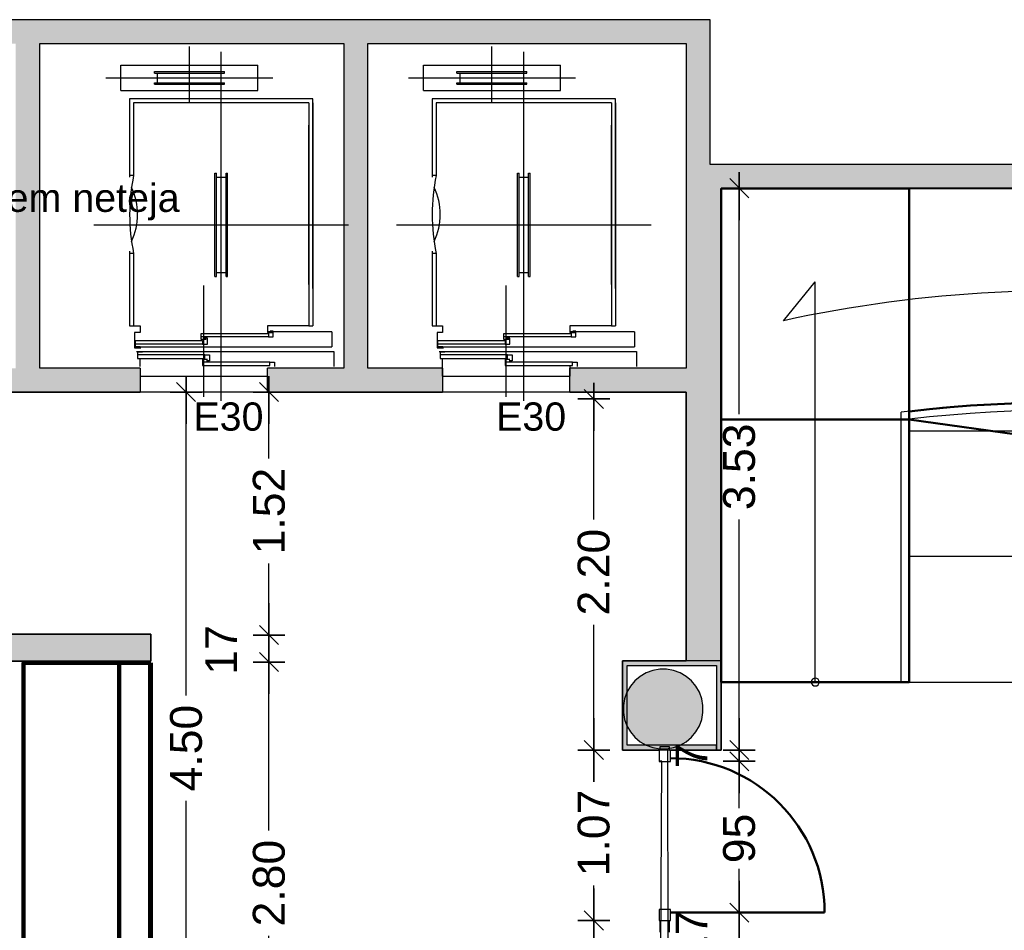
# Model space of a CAD drawing. Header units: metres. Extents: x -1 to 439, y -6 to 32.
# Tile 26 of 27: x 416.95 to 423.13, y 22.51 to 28.23. Entities that reach past the tile are written whole.
import ezdxf

# ---------------------------------------------------------------- set-up
doc = ezdxf.new("R2010")
doc.units = ezdxf.units.M
doc.header["$PDMODE"] = 65
doc.linetypes.add('CONTINUA', pattern=[0])
doc.linetypes.add('VERDECKT', pattern=[9.525, 6.35, -3.175])
for name, color, linetype, lineweight in [('3D PB MURS', 7, 'CONTINUA', 25), ('3D PB MURS NOUS', 7, 'CONTINUA', 25), ('3D PB PILAR', 7, 'CONTINUA', 25), ('PB COTES', 7, 'CONTINUA', 25), ('PB ESCALES 2D', 7, 'CONTINUA', 25), ('PB LOCALS', 7, 'CONTINUA', 25), ('PB TEXT', 7, 'CONTINUA', 25)]:
    doc.layers.add(name, color=color, linetype=linetype, lineweight=lineweight)
doc.styles.add('ARIAL', font='arial.ttf')
doc.dimstyles.new('DIMSTYLE_4', dxfattribs={"dimtxt": 0.2, "dimasz": 0.2, "dimexe": 0, "dimexo": 1e-06, "dimgap": 0.1, "dimtad": 0, "dimdec": 0, "dimlfac": 100, "dimrnd": 1, "dimzin": 4, "dimdsep": 46, "dimtxsty": 'ARIAL', "dimblk1": 'ALL_ML_STRICH', "dimblk2": 'ALL_ML_STRICH', "dimsah": 1, "dimcen": 0, "dimse1": 1, "dimse2": 1, "dimclrd": 2, "dimclre": 2, "dimclrt": 2, "dimadec": 0, "dimazin": 0, "dimtfac": 1, "dimtdec": 0, "dimtix": 1, "dimtmove": 2, "dimatfit": 3, "dimfxl": 0, "dimtzin": 0, "dimlwd": 0, "dimlwe": 35, "dimarcsym": 0})
doc.dimstyles.new('DIMSTYLE_5', dxfattribs={"dimtxt": 0.2, "dimasz": 0.2, "dimexe": 0, "dimexo": 1e-06, "dimgap": 0.1, "dimtad": 0, "dimrnd": 0.01, "dimzin": 4, "dimdsep": 46, "dimtxsty": 'ARIAL', "dimblk1": 'ALL_ML_STRICH', "dimblk2": 'ALL_ML_STRICH', "dimsah": 1, "dimcen": 0, "dimse1": 1, "dimse2": 1, "dimclrd": 2, "dimclre": 2, "dimclrt": 2, "dimadec": 0, "dimazin": 0, "dimtfac": 1, "dimtdec": 0, "dimtix": 1, "dimtmove": 2, "dimatfit": 3, "dimfxl": 0, "dimtzin": 0, "dimlwd": 0, "dimlwe": 35, "dimarcsym": 0})
doc.dimstyles.new('DIMSTYLE_6', dxfattribs={"dimtxt": 0.2, "dimasz": 0.2, "dimexe": 0, "dimexo": 1e-06, "dimgap": 0.1, "dimtad": 2, "dimdec": 0, "dimlfac": 100, "dimrnd": 1, "dimzin": 4, "dimdsep": 46, "dimtxsty": 'ARIAL', "dimblk1": 'ALL_ML_STRICH', "dimblk2": 'ALL_ML_STRICH', "dimsah": 1, "dimcen": 0, "dimse1": 1, "dimse2": 1, "dimclrd": 2, "dimclre": 2, "dimclrt": 2, "dimadec": 0, "dimazin": 0, "dimtfac": 1, "dimtdec": 0, "dimtix": 1, "dimtmove": 2, "dimatfit": 3, "dimfxl": 0, "dimtvp": 1.2, "dimtzin": 0, "dimlwd": 0, "dimlwe": 35, "dimarcsym": 0})
doc.dimstyles.new('DIMSTYLE_7', dxfattribs={"dimtxt": 0.2, "dimasz": 0.2, "dimexe": 0, "dimexo": 1e-06, "dimgap": 0.1, "dimtad": 2, "dimdec": 0, "dimlfac": 100, "dimrnd": 1, "dimzin": 4, "dimdsep": 46, "dimtxsty": 'ARIAL', "dimblk1": 'ALL_ML_STRICH', "dimblk2": 'ALL_ML_STRICH', "dimsah": 1, "dimcen": 0, "dimse1": 1, "dimse2": 1, "dimclrd": 2, "dimclre": 2, "dimclrt": 2, "dimadec": 0, "dimazin": 0, "dimtfac": 1, "dimtdec": 0, "dimtix": 1, "dimtmove": 2, "dimatfit": 3, "dimfxl": 0, "dimtvp": 1.2, "dimtzin": 0, "dimlwd": 0, "dimlwe": 35, "dimarcsym": 0})

# ---------------------------------------------------------------- blocks, each defined once
blk = doc.blocks.new('_CLOSEDFILLED')
at = {"color": 0, "linetype": 'ByBlock', "lineweight": -2}
blk.add_solid([(-1, 0), (0, 0), (-1, 0)], dxfattribs=at)
blk = doc.blocks.new('OBJETO_COMPLEJO_19')
at = {"layer": 'PB TEXT', "color": 7, "linetype": 'CONTINUA', "lineweight": 25, "transparency": 33554687}
for start, end in [(90, 270), (270, 90)]:
    blk.add_arc((421.9464, 24.0708), 0.025, start, end, dxfattribs=at)
blk = doc.blocks.new('ALL_ML_STRICH')
at = {"color": 0, "linetype": 'ByBlock', "lineweight": -2}
for p, q in [((0, -0.5), (0, 0.5)), ((-1, 0), (0.5, 0)), ((-0.3, -0.3), (0.3, 0.3))]:
    blk.add_line(p, q, dxfattribs=at)
blk = doc.blocks.new('*D32')
at = {"layer": 'DEFPOINTS', "color": 2, "linetype": 'CONTINUA', "lineweight": 35, "transparency": 33554687}
for p in [(421.4666, 22.6235), (421.044, 22.3579), (421.4691, 22.3579)]:
    blk.add_point(p, dxfattribs=at)
at = {"layer": 'PB COTES', "color": 2, "linetype": 'CONTINUA', "lineweight": -2, "transparency": 33554687}
blk.add_line((421.4691, 22.3579), (421.4691, 22.6235), dxfattribs=at)
at = {"layer": 'PB COTES', "color": 2, "linetype": 'CONTINUA', "lineweight": 35, "transparency": 33554687, "xscale": 0.2, "yscale": 0.2, "zscale": 0.2}
for p, rotation in [((421.4691, 22.6235), 90), ((421.4691, 22.3579), 270)]:
    blk.add_blockref('ALL_ML_STRICH', p, dxfattribs=dict(at, rotation=rotation))
at = {"layer": 'PB COTES', "color": 2, "linetype": 'CONTINUA', "lineweight": 35, "transparency": 33554687, "insert": (421.1691, 22.4817), "char_height": 0.2, "width": 0.4, "attachment_point": 5, "rotation": 90, "style": 'ARIAL'}
blk.add_mtext('\\A1;{27}', dxfattribs=at)
blk = doc.blocks.new('*D33')
at = {"layer": 'DEFPOINTS', "color": 2, "linetype": 'CONTINUA', "lineweight": 35, "transparency": 33554687}
for p in [(421.0182, 23.5735), (421.4666, 22.6235), (421.4691, 22.6235)]:
    blk.add_point(p, dxfattribs=at)
at = {"layer": 'PB COTES', "color": 2, "linetype": 'CONTINUA', "lineweight": -2, "transparency": 33554687}
for p, q in [((421.4691, 23.2787), (421.4691, 23.5735)), ((421.4691, 22.6235), (421.4691, 22.8987))]:
    blk.add_line(p, q, dxfattribs=at)
at = {"layer": 'PB COTES', "color": 2, "linetype": 'CONTINUA', "lineweight": 35, "transparency": 33554687, "xscale": 0.2, "yscale": 0.2, "zscale": 0.2}
for p, rotation in [((421.4691, 23.5735), 90), ((421.4691, 22.6235), 270)]:
    blk.add_blockref('ALL_ML_STRICH', p, dxfattribs=dict(at, rotation=rotation))
at = {"layer": 'PB COTES', "color": 2, "linetype": 'CONTINUA', "lineweight": 35, "transparency": 33554687, "insert": (421.4691, 23.0887), "char_height": 0.2, "width": 0.4, "attachment_point": 5, "rotation": 90, "style": 'ARIAL'}
blk.add_mtext('\\A1;{95}', dxfattribs=at)
blk = doc.blocks.new('*D34')
at = {"layer": 'DEFPOINTS', "color": 2, "linetype": 'CONTINUA', "lineweight": 35, "transparency": 33554687}
for p in [(421.3261, 23.6435), (421.0182, 23.5735), (421.4691, 23.5735)]:
    blk.add_point(p, dxfattribs=at)
at = {"layer": 'PB COTES', "color": 2, "linetype": 'CONTINUA', "lineweight": -2, "transparency": 33554687}
blk.add_line((421.4691, 23.5735), (421.4691, 23.6435), dxfattribs=at)
at = {"layer": 'PB COTES', "color": 2, "linetype": 'CONTINUA', "lineweight": 35, "transparency": 33554687, "xscale": 0.2, "yscale": 0.2, "zscale": 0.2}
for p, rotation in [((421.4691, 23.5735), 270), ((421.4691, 23.6435), 90)]:
    blk.add_blockref('ALL_ML_STRICH', p, dxfattribs=dict(at, rotation=rotation))
at = {"layer": 'PB COTES', "color": 2, "linetype": 'CONTINUA', "lineweight": 35, "transparency": 33554687, "insert": (421.1691, 23.6072), "char_height": 0.2, "width": 0.2, "attachment_point": 5, "rotation": 90, "style": 'ARIAL'}
blk.add_mtext('\\A1;{7}', dxfattribs=at)
blk = doc.blocks.new('*D35')
at = {"layer": 'DEFPOINTS', "color": 2, "linetype": 'CONTINUA', "lineweight": 35, "transparency": 33554687}
for p in [(421.3706, 27.1708), (421.3261, 23.6435), (421.4691, 23.6435)]:
    blk.add_point(p, dxfattribs=at)
at = {"layer": 'PB COTES', "color": 2, "linetype": 'CONTINUA', "lineweight": -2, "transparency": 33554687}
for p, q in [((421.4691, 25.7516), (421.4691, 27.1708)), ((421.4691, 23.6435), (421.4691, 25.0916))]:
    blk.add_line(p, q, dxfattribs=at)
at = {"layer": 'PB COTES', "color": 2, "linetype": 'CONTINUA', "lineweight": 35, "transparency": 33554687, "xscale": 0.2, "yscale": 0.2, "zscale": 0.2}
for p, rotation in [((421.4691, 27.1708), 90), ((421.4691, 23.6435), 270)]:
    blk.add_blockref('ALL_ML_STRICH', p, dxfattribs=dict(at, rotation=rotation))
at = {"layer": 'PB COTES', "color": 2, "linetype": 'CONTINUA', "lineweight": 35, "transparency": 33554687, "insert": (421.4691, 25.4216), "char_height": 0.2, "width": 0.8, "attachment_point": 5, "rotation": 90, "style": 'ARIAL'}
blk.add_mtext('\\A1;{\\A1;{3.53\\H0.132000;\\S^ ;}}', dxfattribs=at)
blk = doc.blocks.new('*D50')
at = {"layer": 'DEFPOINTS', "color": 2, "linetype": 'CONTINUA', "lineweight": 35, "transparency": 33554687}
for p in [(418.5774, 25.8908), (417.7705, 21.3914), (417.9953, 21.3914)]:
    blk.add_point(p, dxfattribs=at)
at = {"layer": 'PB COTES', "color": 2, "linetype": 'CONTINUA', "lineweight": -2, "transparency": 33554687}
for p, q in [((417.9953, 23.9859), (417.9953, 25.8908)), ((417.9953, 21.3914), (417.9953, 23.3259))]:
    blk.add_line(p, q, dxfattribs=at)
at = {"layer": 'PB COTES', "color": 2, "linetype": 'CONTINUA', "lineweight": 35, "transparency": 33554687, "xscale": 0.2, "yscale": 0.2, "zscale": 0.2}
for p, rotation in [((417.9953, 25.8908), 90), ((417.9953, 21.3914), 270)]:
    blk.add_blockref('ALL_ML_STRICH', p, dxfattribs=dict(at, rotation=rotation))
at = {"layer": 'PB COTES', "color": 2, "linetype": 'CONTINUA', "lineweight": 35, "transparency": 33554687, "insert": (417.9964, 23.6559), "char_height": 0.2, "width": 0.8, "attachment_point": 5, "rotation": 90, "style": 'ARIAL'}
blk.add_mtext('\\A1;{\\A1;{4.50\\H0.132000;\\S^ ;}}', dxfattribs=at)
blk = doc.blocks.new('*D152')
at = {"layer": 'DEFPOINTS', "color": 2, "linetype": 'CONTINUA', "lineweight": 35, "transparency": 33554687}
for p in [(417.777, 24.1958), (417.7755, 21.3914), (418.5164, 21.3914)]:
    blk.add_point(p, dxfattribs=at)
at = {"layer": 'PB COTES', "color": 2, "linetype": 'CONTINUA', "lineweight": -2, "transparency": 33554687}
for p, q in [((418.5164, 23.1384), (418.5164, 24.1958)), ((418.5164, 21.3914), (418.5164, 22.4784))]:
    blk.add_line(p, q, dxfattribs=at)
at = {"layer": 'PB COTES', "color": 2, "linetype": 'CONTINUA', "lineweight": 35, "transparency": 33554687, "xscale": 0.2, "yscale": 0.2, "zscale": 0.2}
for p, rotation in [((418.5164, 24.1958), 90), ((418.5164, 21.3914), 270)]:
    blk.add_blockref('ALL_ML_STRICH', p, dxfattribs=dict(at, rotation=rotation))
at = {"layer": 'PB COTES', "color": 2, "linetype": 'CONTINUA', "lineweight": 35, "transparency": 33554687, "insert": (418.5164, 22.8084), "char_height": 0.2, "width": 0.8, "attachment_point": 5, "rotation": 90, "style": 'ARIAL'}
blk.add_mtext('\\A1;{\\A1;{2.80\\H0.132000;\\S^ ;}}', dxfattribs=at)
blk = doc.blocks.new('*D153')
at = {"layer": 'DEFPOINTS', "color": 2, "linetype": 'CONTINUA', "lineweight": 35, "transparency": 33554687}
for p in [(417.7771, 24.3658), (417.777, 24.1958), (418.5164, 24.1958)]:
    blk.add_point(p, dxfattribs=at)
at = {"layer": 'PB COTES', "color": 2, "linetype": 'CONTINUA', "lineweight": -2, "transparency": 33554687}
blk.add_line((418.5164, 24.1958), (418.5164, 24.3658), dxfattribs=at)
at = {"layer": 'PB COTES', "color": 2, "linetype": 'CONTINUA', "lineweight": 35, "transparency": 33554687, "xscale": 0.2, "yscale": 0.2, "zscale": 0.2}
for p, rotation in [((418.5164, 24.3658), 90), ((418.5164, 24.1958), 270)]:
    blk.add_blockref('ALL_ML_STRICH', p, dxfattribs=dict(at, rotation=rotation))
at = {"layer": 'PB COTES', "color": 2, "linetype": 'CONTINUA', "lineweight": 35, "transparency": 33554687, "insert": (418.2164, 24.2717), "char_height": 0.2, "width": 0.4, "attachment_point": 5, "rotation": 90, "style": 'ARIAL'}
blk.add_mtext('\\A1;{17}', dxfattribs=at)
blk = doc.blocks.new('*D154')
at = {"layer": 'DEFPOINTS', "color": 2, "linetype": 'CONTINUA', "lineweight": 35, "transparency": 33554687}
for p in [(419.0564, 25.8908), (417.7771, 24.3658), (418.5164, 24.3658)]:
    blk.add_point(p, dxfattribs=at)
at = {"layer": 'PB COTES', "color": 2, "linetype": 'CONTINUA', "lineweight": -2, "transparency": 33554687}
for p, q in [((418.5164, 25.4738), (418.5164, 25.8908)), ((418.5164, 24.3658), (418.5164, 24.8138))]:
    blk.add_line(p, q, dxfattribs=at)
at = {"layer": 'PB COTES', "color": 2, "linetype": 'CONTINUA', "lineweight": 35, "transparency": 33554687, "xscale": 0.2, "yscale": 0.2, "zscale": 0.2}
for p, rotation in [((418.5164, 25.8908), 90), ((418.5164, 24.3658), 270)]:
    blk.add_blockref('ALL_ML_STRICH', p, dxfattribs=dict(at, rotation=rotation))
at = {"layer": 'PB COTES', "color": 2, "linetype": 'CONTINUA', "lineweight": 35, "transparency": 33554687, "insert": (418.5164, 25.1438), "char_height": 0.2, "width": 0.8, "attachment_point": 5, "rotation": 90, "style": 'ARIAL'}
blk.add_mtext('\\A1;{\\A1;{1.52\\H0.132000;\\S^ ;}}', dxfattribs=at)
blk = doc.blocks.new('*D159')
at = {"layer": 'DEFPOINTS', "color": 2, "linetype": 'CONTINUA', "lineweight": 35, "transparency": 33554687}
for p in [(421.0316, 22.5738), (420.5558, 18.0897), (420.7016, 18.0897)]:
    blk.add_point(p, dxfattribs=at)
at = {"layer": 'PB COTES', "color": 2, "linetype": 'CONTINUA', "lineweight": -2, "transparency": 33554687}
for p, q in [((420.5558, 20.676), (420.5558, 22.5738)), ((420.5558, 18.0897), (420.5558, 20.016))]:
    blk.add_line(p, q, dxfattribs=at)
at = {"layer": 'PB COTES', "color": 2, "linetype": 'CONTINUA', "lineweight": 35, "transparency": 33554687, "xscale": 0.2, "yscale": 0.2, "zscale": 0.2}
for p, rotation in [((420.5558, 22.5738), 90), ((420.5558, 18.0897), 270)]:
    blk.add_blockref('ALL_ML_STRICH', p, dxfattribs=dict(at, rotation=rotation))
at = {"layer": 'PB COTES', "color": 2, "linetype": 'CONTINUA', "lineweight": 35, "transparency": 33554687, "insert": (420.5558, 20.346), "char_height": 0.2, "width": 0.8, "attachment_point": 5, "rotation": 90, "style": 'ARIAL'}
blk.add_mtext('\\A1;{\\A1;{4.48\\H0.132000;\\S^ ;}}', dxfattribs=at)
blk = doc.blocks.new('*D160')
at = {"layer": 'DEFPOINTS', "color": 2, "linetype": 'CONTINUA', "lineweight": 35, "transparency": 33554687}
for p in [(420.7364, 23.6435), (420.5558, 22.5738), (421.0316, 22.5738)]:
    blk.add_point(p, dxfattribs=at)
at = {"layer": 'PB COTES', "color": 2, "linetype": 'CONTINUA', "lineweight": -2, "transparency": 33554687}
for p, q in [((420.5558, 23.4531), (420.5558, 23.6435)), ((420.5558, 22.5738), (420.5558, 22.7931))]:
    blk.add_line(p, q, dxfattribs=at)
at = {"layer": 'PB COTES', "color": 2, "linetype": 'CONTINUA', "lineweight": 35, "transparency": 33554687, "xscale": 0.2, "yscale": 0.2, "zscale": 0.2}
for p, rotation in [((420.5558, 23.6435), 90), ((420.5558, 22.5738), 270)]:
    blk.add_blockref('ALL_ML_STRICH', p, dxfattribs=dict(at, rotation=rotation))
at = {"layer": 'PB COTES', "color": 2, "linetype": 'CONTINUA', "lineweight": 35, "transparency": 33554687, "insert": (420.5558, 23.1231), "char_height": 0.2, "width": 0.8, "attachment_point": 5, "rotation": 90, "style": 'ARIAL'}
blk.add_mtext('\\A1;{\\A1;{1.07\\H0.132000;\\S^ ;}}', dxfattribs=at)
blk = doc.blocks.new('*D161')
at = {"layer": 'DEFPOINTS', "color": 2, "linetype": 'CONTINUA', "lineweight": 35, "transparency": 33554687}
for p in [(421.1364, 25.8479), (420.5558, 23.6435), (420.7364, 23.6435)]:
    blk.add_point(p, dxfattribs=at)
at = {"layer": 'PB COTES', "color": 2, "linetype": 'CONTINUA', "lineweight": -2, "transparency": 33554687}
for p, q in [((420.5558, 25.0905), (420.5558, 25.8479)), ((420.5558, 23.6435), (420.5558, 24.4305))]:
    blk.add_line(p, q, dxfattribs=at)
at = {"layer": 'PB COTES', "color": 2, "linetype": 'CONTINUA', "lineweight": 35, "transparency": 33554687, "xscale": 0.2, "yscale": 0.2, "zscale": 0.2}
for p, rotation in [((420.5558, 25.8479), 90), ((420.5558, 23.6435), 270)]:
    blk.add_blockref('ALL_ML_STRICH', p, dxfattribs=dict(at, rotation=rotation))
at = {"layer": 'PB COTES', "color": 2, "linetype": 'CONTINUA', "lineweight": 35, "transparency": 33554687, "insert": (420.5558, 24.7605), "char_height": 0.2, "width": 0.8, "attachment_point": 5, "rotation": 90, "style": 'ARIAL'}
blk.add_mtext('\\A1;{\\A1;{2.20\\H0.132000;\\S^ ;}}', dxfattribs=at)

msp = doc.modelspace()

# ---------------------------------------------------------------- hatches: boundary and pattern name
at = {"layer": '3D PB MURS', "linetype": 'CONTINUA', "lineweight": 18, "true_color": 0xa0a0a0, "transparency": 33554687}
for points in [[(421.28675, 28.22825), (407.27645, 28.22825), (407.27645, 28.07825), (408.77926, 28.07825), (408.77926, 28.08009), (408.87926, 28.08009), (408.87926, 28.07825), (421.28675, 28.07825)], [(417.07645, 26.04078), (417.07645, 28.07825), (416.92645, 28.07825), (416.92645, 26.04078)], [(419.13698, 26.04004), (419.13698, 28.07825), (418.98698, 28.07825), (418.98698, 26.04004)], [(421.28675, 27.31959), (421.28675, 28.07825), (421.13675, 28.07825), (421.13675, 27.31959)], [(426.6581, 27.31959), (421.13675, 27.31959), (421.13675, 27.17078), (421.35645, 27.17078), (421.35645, 27.16959), (426.62701, 27.16959)], [(421.35645, 24.20351), (421.35645, 27.17078), (421.13645, 27.17078), (421.13645, 24.20351)], [(416.82645, 25.89078), (417.70645, 25.89078), (417.70645, 26.04078), (416.82645, 26.04078)], [(418.50645, 25.89078), (419.60645, 25.89078), (419.60645, 26.04078), (419.13698, 26.04078), (419.13698, 26.04004), (418.98698, 26.04004), (418.98698, 26.04078), (418.50645, 26.04078)], [(420.40645, 26.04078), (420.40645, 25.89078), (421.13645, 25.89078), (421.13645, 26.04078)], [(417.77546, 24.37115), (410.33633, 24.37115), (410.33633, 24.35078), (410.33634, 24.35078), (410.33642, 24.24694), (410.33633, 24.24694), (410.33633, 24.20115), (413.33782, 24.20115), (413.47645, 24.20105), (417.77546, 24.20115)]]:
    msp.add_hatch(color=253, dxfattribs=at).paths.add_polyline_path(points)
at = {"layer": '3D PB MURS', "linetype": 'CONTINUA', "lineweight": 18, "true_color": 0xababab, "transparency": 33554687}
for points in [[(421.35643, 24.20351), (420.73645, 24.20351), (420.73645, 24.17351), (421.35643, 24.17351)], [(420.73645, 24.17351), (420.73645, 23.67351), (420.76645, 23.67351), (420.76645, 24.17351)], [(421.35643, 23.64351), (421.35643, 24.17351), (421.32643, 24.17351), (421.32643, 23.64351)], [(421.03157, 23.64351), (421.3264, 23.64351), (421.3264, 23.67351), (420.73645, 23.67351), (420.73645, 23.64351), (420.97157, 23.64351), (420.97157, 23.66286), (421.03157, 23.66286)]]:
    msp.add_hatch(color=253, dxfattribs=at).paths.add_polyline_path(points)
at = {"layer": '3D PB PILAR', "linetype": 'CONTINUA', "lineweight": 18, "transparency": 33554687}
msp.add_hatch(color=9, dxfattribs=at).paths.add_polyline_path([(421.01329, 24.15046), (420.96961, 24.15046), (420.92658, 24.14288), (420.88553, 24.12793), (420.84769, 24.10609), (420.81422, 24.07801), (420.78614, 24.04454), (420.7643, 24.0067), (420.74935, 23.96565), (420.74177, 23.92262), (420.74177, 23.87893), (420.74935, 23.83591), (420.7643, 23.79486), (420.78614, 23.75702), (420.81422, 23.72355), (420.84769, 23.69547), (420.88553, 23.67363), (420.92658, 23.65868), (420.96961, 23.6511), (421.01329, 23.6511), (421.05632, 23.65868), (421.09737, 23.67363), (421.13521, 23.69547), (421.16868, 23.72355), (421.19676, 23.75702), (421.2186, 23.79486), (421.23355, 23.83591), (421.24113, 23.87893), (421.24113, 23.92262), (421.23355, 23.96565), (421.2186, 24.0067), (421.19676, 24.04454), (421.16868, 24.07801), (421.13521, 24.10609), (421.09737, 24.12793), (421.05632, 24.14288)])

# ---------------------------------------------------------------- linework, layer by layer
at = {"layer": '3D PB MURS', "color": 7, "linetype": 'CONTINUA', "lineweight": 25, "transparency": 33554687}
for p, q in [((421.28675, 28.22825), (407.27645, 28.22825)), ((421.28675, 28.07825), (421.28675, 28.22825)), ((417.07645, 28.07825), (418.98698, 28.07825)), ((417.07645, 26.04078), (417.07645, 28.07825)), ((418.98698, 28.07825), (418.98698, 26.04078)), ((419.13698, 28.07825), (421.13675, 28.07825)), ((419.13698, 26.04078), (419.13698, 28.07825)), ((421.13675, 28.07825), (421.13675, 27.31959)), ((421.28675, 27.31959), (421.28675, 28.07825)), ((421.13675, 27.31959), (421.13675, 27.17078)), ((426.6581, 27.31959), (421.28675, 27.31959)), ((421.13675, 27.17078), (421.13645, 27.17078)), ((421.13645, 27.17078), (421.13645, 26.04078)), ((421.35645, 27.16959), (426.62701, 27.16959)), ((421.35645, 24.20351), (421.35645, 27.16959)), ((417.70645, 26.04078), (417.07645, 26.04078)), ((417.70645, 26.04078), (417.70645, 25.89078)), ((418.50645, 25.89078), (418.50645, 26.04078)), ((418.98698, 26.04078), (418.50645, 26.04078)), ((419.60645, 26.04078), (419.13698, 26.04078)), ((419.60645, 26.04078), (419.60645, 25.89078)), ((420.40645, 25.89078), (420.40645, 26.04078)), ((421.13645, 26.04078), (420.40645, 26.04078)), ((416.82645, 25.89078), (417.70645, 25.89078)), ((418.50645, 25.89078), (419.60645, 25.89078)), ((420.40645, 25.89078), (421.13645, 25.89078)), ((421.13645, 25.89078), (421.13645, 24.20351)), ((417.77546, 24.37115), (412.12701, 24.37115)), ((417.77546, 24.20115), (417.77546, 24.37115)), ((413.47645, 24.20105), (417.77546, 24.20115)), ((421.13645, 24.20351), (420.73645, 24.20351)), ((420.73645, 24.20351), (420.73645, 24.17351)), ((421.35643, 24.20351), (421.13645, 24.20351)), ((421.35643, 24.17351), (421.35643, 24.20351)), ((421.35643, 24.20351), (421.35643, 24.20351)), ((421.35643, 24.20351), (421.35645, 24.20351)), ((420.73645, 24.17351), (420.73645, 23.67351)), ((420.76645, 24.17351), (421.32643, 24.17351)), ((420.76645, 23.67351), (420.76645, 24.17351)), ((421.32643, 24.17351), (421.32643, 23.64351)), ((421.35643, 23.64351), (421.35643, 24.17351)), ((420.73645, 23.67351), (420.73645, 23.64351)), ((420.73645, 23.64351), (420.97157, 23.64351)), ((421.3264, 23.67351), (420.76645, 23.67351)), ((421.03157, 23.66286), (420.97157, 23.66286)), ((420.97157, 23.66286), (420.97157, 23.64351)), ((420.97157, 23.64351), (420.97157, 23.64263)), ((421.03157, 23.64263), (420.97157, 23.64263)), ((421.03157, 23.64351), (421.03157, 23.66286)), ((421.03157, 23.64263), (421.03157, 23.64351)), ((421.03157, 23.64351), (421.3264, 23.64351)), ((421.3264, 23.64351), (421.3264, 23.67351)), ((421.32643, 23.64351), (421.35643, 23.64351)), ((420.97157, 22.57381), (421.03157, 22.57381)), ((420.97157, 22.57381), (420.97157, 22.50089)), ((421.03157, 22.50089), (421.03157, 22.57381))]:
    msp.add_line(p, q, dxfattribs=at)
at = {"layer": '3D PB MURS', "color": 202, "linetype": 'CONTINUA', "lineweight": 50, "transparency": 33554687}
msp.add_line((421.03657, 22.62381), (422.00538, 22.62381), dxfattribs=at)
at = {"layer": '3D PB MURS', "color": 7, "linetype": 'CONTINUA', "lineweight": 25, "transparency": 33554687}
for points in [[(420.96657, 23.64263), (420.96657, 23.57263), (421.03657, 23.57263), (421.03657, 23.64263), (420.96657, 23.64263)], [(420.96657, 22.64381), (420.96657, 22.57381), (421.03657, 22.57381), (421.03657, 22.64381), (420.96657, 22.64381)]]:
    msp.add_lwpolyline(points, close=True, dxfattribs=at)
at = {"layer": '3D PB MURS', "color": 202, "linetype": 'CONTINUA', "lineweight": 50, "transparency": 33554687}
msp.add_arc((421.03657, 22.62381), 0.96881, 0, 90, dxfattribs=at)
at = {"layer": '3D PB MURS NOUS', "color": 240, "linetype": 'VERDECKT', "lineweight": 140, "transparency": 33554687}
for p, q in [((417.77046, 24.19135), (417.77046, 21.39135)), ((417.77546, 24.19135), (417.77546, 21.39135))]:
    msp.add_line(p, q, dxfattribs=at)
at = {"layer": '3D PB MURS NOUS', "linetype": 'CONTINUA', "transparency": 33554687}
msp.add_line((417.77546, 24.19135), (417.77546, 21.39135), dxfattribs=at)
at = {"layer": '3D PB MURS NOUS', "linetype": 'CONTINUA', "lineweight": 140, "transparency": 33554687}
for points in [[(416.97546, 22.19135), (416.97546, 24.19135), (417.77546, 24.19135)], [(417.77546, 24.19135), (417.57546, 24.19135), (417.57546, 21.59135)], [(417.62546, 21.39135), (417.77546, 21.39135), (417.77546, 24.19135)]]:
    msp.add_lwpolyline(points, dxfattribs=at)
at = {"layer": '3D PB PILAR', "color": 202, "linetype": 'CONTINUA', "lineweight": 50, "transparency": 33554687}
for p, q in [((422.53626, 27.16959), (421.35645, 27.16959)), ((421.35645, 27.16959), (421.35674, 25.71949)), ((427.26187, 27.17196), (422.53626, 27.16959)), ((422.53626, 27.16959), (422.53662, 25.71949)), ((422.53662, 25.71949), (422.53626, 27.16959)), ((422.53662, 25.71949), (421.35674, 25.71949)), ((421.35674, 25.71949), (421.35674, 24.06966)), ((421.35674, 25.71949), (422.53662, 25.71949)), ((422.53662, 24.06966), (422.53662, 25.71949)), ((422.53662, 25.71949), (426.83353, 25.11473)), ((421.35674, 24.06966), (422.53662, 24.06966))]:
    msp.add_line(p, q, dxfattribs=at)
at = {"layer": '3D PB PILAR', "color": 7, "linetype": 'CONTINUA', "lineweight": 25, "transparency": 33554687}
for p, q in [((422.53626, 27.16959), (421.35645, 27.16959)), ((421.35645, 27.16959), (421.35674, 24.06966)), ((426.62701, 27.16959), (422.53626, 27.16959)), ((422.53662, 25.76983), (422.74064, 25.79104)), ((422.74064, 25.79104), (422.94512, 25.8071)), ((422.94512, 25.8071), (423.14994, 25.81802)), ((422.53661, 24.06966), (422.53661, 25.76983)), ((422.53661, 25.76983), (422.53662, 25.76983)), ((420.88553, 24.12793), (420.84769, 24.10609)), ((420.92658, 24.14288), (420.88553, 24.12793)), ((420.96961, 24.15046), (420.92658, 24.14288)), ((421.01329, 24.15046), (420.96961, 24.15046)), ((421.05632, 24.14288), (421.01329, 24.15046)), ((421.09737, 24.12793), (421.05632, 24.14288)), ((421.13521, 24.10609), (421.09737, 24.12793)), ((420.81422, 24.07801), (420.78614, 24.04454)), ((420.84769, 24.10609), (420.81422, 24.07801)), ((421.16868, 24.07801), (421.13521, 24.10609)), ((421.19676, 24.04454), (421.16868, 24.07801)), ((421.35674, 24.06966), (422.53661, 24.06966)), ((420.7643, 24.0067), (420.74935, 23.96565)), ((420.78614, 24.04454), (420.7643, 24.0067)), ((421.2186, 24.0067), (421.19676, 24.04454)), ((421.23355, 23.96565), (421.2186, 24.0067)), ((420.74935, 23.96565), (420.74177, 23.92262)), ((421.24113, 23.92262), (421.23355, 23.96565)), ((420.74177, 23.92262), (420.74177, 23.87893)), ((420.74177, 23.87893), (420.74935, 23.83591)), ((421.23355, 23.83591), (421.24113, 23.87893)), ((421.24113, 23.87893), (421.24113, 23.92262)), ((420.74935, 23.83591), (420.7643, 23.79486)), ((421.2186, 23.79486), (421.23355, 23.83591)), ((420.7643, 23.79486), (420.78614, 23.75702)), ((420.78614, 23.75702), (420.81422, 23.72355)), ((421.16868, 23.72355), (421.19676, 23.75702)), ((421.19676, 23.75702), (421.2186, 23.79486)), ((420.81422, 23.72355), (420.84769, 23.69547)), ((420.84769, 23.69547), (420.88553, 23.67363)), ((421.09737, 23.67363), (421.13521, 23.69547)), ((421.13521, 23.69547), (421.16868, 23.72355)), ((420.88553, 23.67363), (420.92658, 23.65868)), ((420.92658, 23.65868), (420.96961, 23.6511)), ((420.96961, 23.6511), (421.01329, 23.6511)), ((421.01329, 23.6511), (421.05632, 23.65868)), ((421.05632, 23.65868), (421.09737, 23.67363))]:
    msp.add_line(p, q, dxfattribs=at)
at = {"layer": '3D PB PILAR', "color": 202, "linetype": 'CONTINUA', "lineweight": 50, "transparency": 33554687}
msp.add_arc((423.48159, 17.67061), 8.15416, 67.829291, 96.654796, dxfattribs=at)
at = {"layer": 'PB ESCALES 2D', "color": 7, "linetype": 'CONTINUA', "lineweight": 25, "transparency": 33554687}
for p, q in [((418.01645, 27.71278), (418.01645, 28.06078)), ((418.21645, 25.83478), (418.21645, 28.02578)), ((419.91645, 27.71278), (419.91645, 28.06078)), ((420.11645, 25.83478), (420.11645, 28.02578)), ((417.58645, 27.78278), (417.58645, 27.94278)), ((417.58645, 27.94278), (418.44645, 27.94278)), ((417.79645, 27.90278), (418.23645, 27.90278)), ((417.79645, 27.89278), (417.79645, 27.90278)), ((417.79645, 27.89278), (418.23645, 27.89278)), ((417.81645, 27.83278), (417.81645, 27.89278)), ((418.21645, 27.83278), (418.21645, 27.89278)), ((418.23645, 27.89278), (418.23645, 27.90278)), ((418.44645, 27.78278), (418.44645, 27.94278)), ((419.48645, 27.94278), (420.34645, 27.94278)), ((419.48645, 27.78278), (419.48645, 27.94278)), ((419.69645, 27.89278), (419.69645, 27.90278)), ((419.69645, 27.90278), (420.13645, 27.90278)), ((419.69645, 27.89278), (420.13645, 27.89278)), ((419.71645, 27.83278), (419.71645, 27.89278)), ((420.11645, 27.83278), (420.11645, 27.89278)), ((420.13645, 27.89278), (420.13645, 27.90278)), ((420.34645, 27.78278), (420.34645, 27.94278)), ((417.49145, 27.86278), (418.54145, 27.86278)), ((417.79645, 27.82278), (417.79645, 27.83278)), ((417.79645, 27.83278), (418.23645, 27.83278)), ((417.79645, 27.82278), (418.23645, 27.82278)), ((418.23645, 27.82278), (418.23645, 27.83278)), ((419.39145, 27.86278), (420.44145, 27.86278)), ((419.69645, 27.83278), (420.13645, 27.83278)), ((419.69645, 27.82278), (419.69645, 27.83278)), ((419.69645, 27.82278), (420.13645, 27.82278)), ((420.13645, 27.82278), (420.13645, 27.83278)), ((417.58645, 27.78278), (418.44645, 27.78278)), ((419.48645, 27.78278), (420.34645, 27.78278)), ((418.79145, 27.73078), (417.64145, 27.73078)), ((417.64145, 27.73078), (417.64145, 27.23878)), ((418.76645, 27.70578), (417.66645, 27.70578)), ((417.66645, 27.70578), (417.66645, 27.25078)), ((418.76645, 27.70578), (418.76645, 26.30578)), ((418.79145, 26.54078), (418.79145, 27.73078)), ((418.79145, 27.70578), (418.79145, 26.30578)), ((419.54145, 27.73078), (419.54145, 27.23878)), ((420.69145, 27.73078), (419.54145, 27.73078)), ((419.56645, 27.70578), (419.56645, 27.25078)), ((420.66645, 27.70578), (419.56645, 27.70578)), ((420.66645, 27.70578), (420.66645, 26.30578)), ((420.69145, 26.54078), (420.69145, 27.73078)), ((420.69145, 27.70578), (420.69145, 26.30578)), ((418.76645, 26.56578), (418.76645, 27.56578)), ((420.66645, 26.56578), (420.66645, 27.56578)), ((418.17645, 27.26578), (418.18645, 27.26578)), ((418.17645, 26.61578), (418.17645, 27.26578)), ((418.18645, 26.61578), (418.18645, 27.26578)), ((418.24645, 27.26578), (418.25645, 27.26578)), ((418.24645, 26.61578), (418.24645, 27.26578)), ((418.25645, 26.61578), (418.25645, 27.26578)), ((420.07645, 26.61578), (420.07645, 27.26578)), ((420.07645, 27.26578), (420.08645, 27.26578)), ((420.08645, 26.61578), (420.08645, 27.26578)), ((420.14645, 26.61578), (420.14645, 27.26578)), ((420.14645, 27.26578), (420.15645, 27.26578)), ((420.15645, 26.61578), (420.15645, 27.26578)), ((417.66645, 27.25078), (417.64145, 27.25078)), ((418.18645, 27.24078), (418.24645, 27.24078)), ((419.56645, 27.25078), (419.54145, 27.25078)), ((420.08645, 27.24078), (420.14645, 27.24078)), ((422.53645, 25.77112), (422.53645, 27.17078)), ((417.41645, 26.94078), (419.01645, 26.94078)), ((419.31645, 26.94078), (420.91645, 26.94078)), ((417.64145, 26.77478), (417.64145, 26.30578)), ((419.54145, 26.77478), (419.54145, 26.30578)), ((417.66645, 26.76078), (417.64145, 26.76078)), ((417.66645, 26.76078), (417.66645, 26.30578)), ((419.56645, 26.76078), (419.54145, 26.76078)), ((419.56645, 26.76078), (419.56645, 26.30578)), ((418.17645, 26.61578), (418.18645, 26.61578)), ((418.18645, 26.64078), (418.24645, 26.64078)), ((418.24645, 26.61578), (418.25645, 26.61578)), ((420.07645, 26.61578), (420.08645, 26.61578)), ((420.08645, 26.64078), (420.14645, 26.64078)), ((420.14645, 26.61578), (420.15645, 26.61578)), ((418.10645, 25.86178), (418.10645, 26.55978)), ((420.00645, 25.86178), (420.00645, 26.55978)), ((421.74645, 26.33839), (421.94645, 26.58314)), ((421.94645, 24.07078), (421.94645, 26.58314)), ((417.64145, 26.30578), (417.70645, 26.30578)), ((418.76645, 26.30578), (418.79145, 26.30578)), ((419.54145, 26.30578), (419.60645, 26.30578)), ((420.66645, 26.30578), (420.69145, 26.30578)), ((418.51345, 26.23678), (418.09145, 26.23678)), ((418.91145, 26.26978), (418.50645, 26.26978)), ((418.91145, 26.26978), (418.91145, 26.17578)), ((420.41345, 26.23678), (419.99145, 26.23678)), ((420.81145, 26.26978), (420.40645, 26.26978)), ((420.81145, 26.26978), (420.81145, 26.17578)), ((417.67145, 26.17578), (418.91145, 26.17578)), ((418.09945, 26.19178), (417.67745, 26.19178)), ((419.57145, 26.17578), (420.81145, 26.17578)), ((419.99945, 26.19178), (419.57745, 26.19178)), ((418.11345, 26.12378), (417.69145, 26.12378)), ((417.70645, 26.05078), (417.70645, 26.10178)), ((420.01345, 26.12378), (419.59145, 26.12378)), ((419.60645, 26.05078), (419.60645, 26.10178)), ((418.52145, 26.07878), (418.09945, 26.07878)), ((419.60645, 25.99078), (419.60645, 26.05078)), ((420.42145, 26.07878), (419.99945, 26.07878)), ((420.40645, 26.05078), (420.40645, 25.99078)), ((417.70645, 25.99078), (418.50645, 25.99078)), ((419.60645, 25.99078), (420.40645, 25.99078)), ((421.35645, 25.72078), (422.48645, 25.72078)), ((422.48645, 24.07078), (422.48645, 25.76509)), ((422.53645, 24.07078), (422.53645, 25.72078)), ((424.93708, 25.64511), (422.53645, 25.64511)), ((424.93708, 24.85794), (422.53645, 24.85794)), ((421.35645, 24.07078), (422.53645, 24.07078)), ((422.53645, 24.07078), (424.93708, 24.07078))]:
    msp.add_line(p, q, dxfattribs=at)
for points in [[(417.66645, 26.30578), (417.70645, 26.30578), (417.70645, 26.26478), (417.67145, 26.26478), (417.67145, 26.16878), (417.71145, 26.16878)], [(418.76645, 26.30578), (418.50645, 26.30578), (418.50645, 26.26478), (418.53645, 26.26478)], [(419.56645, 26.30578), (419.60645, 26.30578), (419.60645, 26.26478), (419.57145, 26.26478), (419.57145, 26.16878), (419.61145, 26.16878)], [(420.66645, 26.30578), (420.40645, 26.30578), (420.40645, 26.26478), (420.43645, 26.26478)], [(417.70745, 26.17478), (417.67745, 26.17478), (417.67745, 26.21378), (418.09945, 26.21378), (418.09945, 26.19178), (418.12945, 26.19178), (418.12945, 26.22878), (418.10945, 26.22878)], [(418.12145, 26.21978), (418.09145, 26.21978), (418.09145, 26.25878), (418.51345, 26.25878), (418.51345, 26.23678), (418.54345, 26.23678), (418.54345, 26.27378), (418.52345, 26.27378)], [(419.60745, 26.17478), (419.57745, 26.17478), (419.57745, 26.21378), (419.99945, 26.21378), (419.99945, 26.19178), (420.02945, 26.19178), (420.02945, 26.22878), (420.00945, 26.22878)], [(420.02145, 26.21978), (419.99145, 26.21978), (419.99145, 26.25878), (420.41345, 26.25878), (420.41345, 26.23678), (420.44345, 26.23678), (420.44345, 26.27378), (420.42345, 26.27378)], [(417.68445, 26.14578), (418.92445, 26.14578), (418.92445, 26.05078)], [(417.72145, 26.14078), (417.69145, 26.14078), (417.69145, 26.10178), (418.11345, 26.10178), (418.11345, 26.12378), (418.14345, 26.12378), (418.14345, 26.08678), (418.12345, 26.08678)], [(418.12945, 26.09578), (418.09945, 26.09578), (418.09945, 26.05678), (418.52145, 26.05678), (418.52145, 26.07878), (418.55145, 26.07878), (418.55145, 26.05078)], [(419.58445, 26.14578), (420.82445, 26.14578), (420.82445, 26.05078)], [(419.62145, 26.14078), (419.59145, 26.14078), (419.59145, 26.10178), (420.01345, 26.10178), (420.01345, 26.12378), (420.04345, 26.12378), (420.04345, 26.08678), (420.02345, 26.08678)], [(420.02945, 26.09578), (419.99945, 26.09578), (419.99945, 26.05678), (420.42145, 26.05678), (420.42145, 26.07878), (420.45145, 26.07878), (420.45145, 26.05078)]]:
    msp.add_lwpolyline(points, dxfattribs=at)
for centre, radius, start, end in [((418.85445, 27.00578), 1.213, 168.347316, 191.652684), ((420.75445, 27.00578), 1.213, 168.347316, 191.652684), ((417.29246, 27.00578), 0.39899, 334.781507, 25.218493), ((419.19246, 27.00578), 0.39899, 334.781507, 25.218493), ((423.48508, 18.39715), 8.12935, 64.662422, 102.349264), ((423.48508, 17.69732), 8.12935, 67.782822, 97.056158), ((423.48508, 17.69732), 8.07935, 67.782822, 96.742864)]:
    msp.add_arc(centre, radius, start, end, dxfattribs=at)
at = {"layer": 'PB LOCALS', "color": 7, "linetype": 'CONTINUA', "lineweight": 25, "transparency": 33554687}
for p, q in [((421.35645, 27.17078), (421.35643, 23.64351)), ((426.62645, 27.17078), (421.35645, 27.17078)), ((421.13645, 25.89078), (415.87645, 25.89078)), ((421.13645, 24.20351), (421.13645, 25.89078)), ((415.87645, 24.37115), (417.77546, 24.37115)), ((417.77546, 24.37115), (417.77546, 24.20115)), ((417.77546, 24.20115), (411.20645, 24.20053)), ((420.73645, 23.64351), (420.73645, 24.20351)), ((420.73645, 24.20351), (421.13645, 24.20351)), ((420.74058, 24.20351), (420.73645, 24.20351)), ((420.73645, 24.20351), (420.73645, 24.20205)), ((420.73645, 24.20205), (420.74058, 24.20207)), ((420.74058, 24.20207), (420.74058, 24.20351)), ((420.96819, 23.64351), (420.73645, 23.64351)), ((420.96819, 23.57351), (420.96819, 23.64351)), ((421.35643, 23.64351), (421.01819, 23.64351)), ((421.01819, 23.64351), (421.03157, 18.08966)), ((420.95157, 18.08966), (420.98319, 23.57351)), ((420.98319, 23.57351), (420.96819, 23.57351))]:
    msp.add_line(p, q, dxfattribs=at)

# ---------------------------------------------------------------- block references
at = {"layer": '3D PB PILAR', "color": 7, "linetype": 'CONTINUA', "lineweight": 25, "transparency": 33554687, "xscale": 0.0002666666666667, "yscale": 0.0002666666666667, "zscale": 0.0002666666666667}
msp.add_blockref('_CLOSEDFILLED', (420.99145, 23.90078), dxfattribs=at)
at = {"layer": 'PB TEXT', "color": 7, "linetype": 'CONTINUA', "lineweight": 25, "transparency": 33554687}
msp.add_blockref('OBJETO_COMPLEJO_19', (0, 0), dxfattribs=at)

# ---------------------------------------------------------------- texts
at = {"layer": 'PB LOCALS', "color": 7, "linetype": 'CONTINUA', "lineweight": 25, "transparency": 33554687, "insert": (416.05794, 26.96833), "char_height": 0.1770789, "width": 1.9953809, "attachment_point": 7, "style": 'ARIAL'}
msp.add_mtext('\\W1.00;Magatzem neteja', dxfattribs=at)
at = {"layer": 'PB TEXT', "color": 7, "linetype": 'CONTINUA', "lineweight": 25, "transparency": 33554687, "char_height": 0.177079, "width": 0.5312125, "attachment_point": 7, "style": 'ARIAL'}
for insert in [(418.04167, 25.6461), (419.94231, 25.6461)]:
    msp.add_mtext('\\W1.00;E30', dxfattribs=dict(at, insert=insert))

# ---------------------------------------------------------------- dimensions: what is measured, and where the dimension line sits
at = {"layer": 'PB COTES', "color": 2, "linetype": 'CONTINUA', "lineweight": 35, "transparency": 33554687}
for base, p1, p2, dimstyle, picture, middle in [((421.46908, 27.17078), (421.32614, 23.64351), (421.37058, 27.17078), 'DIMSTYLE_5', '*D35', (421.46908, 25.4216)), ((417.99533, 25.89078), (417.77046, 21.39135), (418.57735, 25.89078), 'DIMSTYLE_5', '*D50', (417.99638, 23.65586)), ((418.516379, 25.890783), (417.777102, 24.365784), (419.056449, 25.890783), 'DIMSTYLE_5', '*D154', (418.516379, 25.143754)), ((420.5558, 25.84788), (420.73645, 23.64351), (421.13645, 25.84788), 'DIMSTYLE_5', '*D161', (420.5558, 24.76048)), ((418.51638, 24.36578), (417.77698, 24.19578), (417.7771, 24.36578), 'DIMSTYLE_7', '*D153', (418.21638, 24.27174)), ((418.51638, 24.19578), (417.77546, 21.39135), (417.77698, 24.19578), 'DIMSTYLE_5', '*D152', (418.51638, 22.80836)), ((420.5558, 23.64351), (421.03157, 22.57381), (420.73645, 23.64351), 'DIMSTYLE_5', '*D160', (420.5558, 23.12311)), ((421.46908, 23.64351), (421.01819, 23.57351), (421.32614, 23.64351), 'DIMSTYLE_7', '*D34', (421.16908, 23.60716)), ((421.46908, 23.57351), (421.46659, 22.62351), (421.01819, 23.57351), 'DIMSTYLE_4', '*D33', (421.46908, 23.08872)), ((421.46908, 22.62351), (421.04404, 22.35789), (421.46659, 22.62351), 'DIMSTYLE_6', '*D32', (421.16908, 22.48165)), ((420.5558, 22.57381), (420.70157, 18.08967), (421.03157, 22.57381), 'DIMSTYLE_5', '*D159', (420.5558, 20.34599))]:
    dim = msp.add_linear_dim(base=base, p1=p1, p2=p2, angle=90, dimstyle=dimstyle, override={"dimpost": '<>', "dimclrd": 2, "dimclre": 2, "dimclrt": 2, "dimlwd": 0, "dimlwe": 35}, dxfattribs=at)
    dim.commit()
    dim.dimension.update_dxf_attribs({"geometry": picture, "text_midpoint": middle, "dimtype": 160})

doc.saveas('drawing.dxf')
